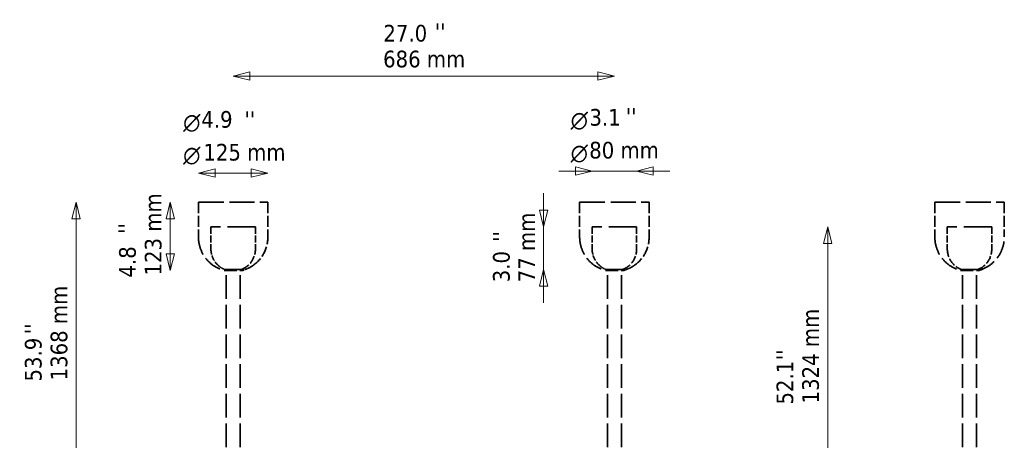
# Model space of a CAD drawing. Header units: millimetres. Extents: x 61 to 1929, y 482 to 2664.
# Tile 219 of 219: x 61 to 1832, y 1908 to 2664. Entities that reach past the tile are written whole.
import ezdxf

# ---------------------------------------------------------------- set-up
doc = ezdxf.new("R2010")
doc.units = ezdxf.units.MM
doc.header["$LTSCALE"] = 10
doc.linetypes.add('DASHED', pattern=[0.2068, 0.1655, -0.0413])
for name, color, linetype, lineweight in [('Symbol (ISO)', 7, 'Continuous', 25), ('Widoczne (ISO)', 7, 'Continuous', 50), ('Wymiar (ISO)', 7, 'Continuous', 25)]:
    doc.layers.add(name, color=color, linetype=linetype, lineweight=lineweight)
doc.styles.add('Styl tekstu27', font='AIGDT___.TTF')
doc.styles.add('Tekst notatki (ISO)', font='tahoma.ttf')

msp = doc.modelspace()

# ---------------------------------------------------------------- linework, layer by layer
at = {"layer": 'Widoczne (ISO)', "linetype": 'DASHED', "lineweight": 35, "ltscale": 27.127596}
for p, q in [((382.6, 2336), (507.6, 2336)), ((1068.4, 2336), (1193.4, 2336)), ((1707.3, 2336), (1832.3, 2336)), ((1707.3, 2336), (1832.3, 2336))]:
    msp.add_line(p, q, dxfattribs=at)
at = {"layer": 'Widoczne (ISO)', "linetype": 'DASHED', "lineweight": 35, "ltscale": 11.898498}
for p, q in [((382.6, 2336), (382.6, 2273.5)), ((507.6, 2336), (507.6, 2273.5)), ((1068.4, 2336), (1068.4, 2273.5)), ((1193.4, 2336), (1193.4, 2273.5)), ((1707.3, 2336), (1707.3, 2273.5)), ((1707.3, 2336), (1707.3, 2273.5)), ((1832.3, 2336), (1832.3, 2273.5)), ((1832.3, 2336), (1832.3, 2273.5))]:
    msp.add_line(p, q, dxfattribs=at)
at = {"layer": 'Widoczne (ISO)', "linetype": 'DASHED', "lineweight": 35, "ltscale": 26.259514}
for p, q in [((384.6, 2336), (505.6, 2336)), ((1070.4, 2336), (1191.4, 2336)), ((1709.3, 2336), (1830.3, 2336)), ((1709.3, 2336), (1830.3, 2336))]:
    msp.add_line(p, q, dxfattribs=at)
at = {"layer": 'Widoczne (ISO)', "linetype": 'DASHED', "lineweight": 35, "ltscale": 30.382908}
for p, q in [((485.1, 2292), (405.1, 2292)), ((1170.9, 2292), (1090.9, 2292)), ((1809.8, 2292), (1729.8, 2292))]:
    msp.add_line(p, q, dxfattribs=at)
at = {"layer": 'Widoczne (ISO)', "linetype": 'DASHED', "lineweight": 35, "ltscale": 7.615002}
for p, q in [((405.1, 2292), (405.1, 2252)), ((485.1, 2292), (485.1, 2252)), ((1090.9, 2292), (1090.9, 2252)), ((1170.9, 2292), (1170.9, 2252)), ((1729.8, 2292), (1729.8, 2252)), ((1809.8, 2292), (1809.8, 2252))]:
    msp.add_line(p, q, dxfattribs=at)
at = {"layer": 'Widoczne (ISO)', "linetype": 'DASHED', "lineweight": 35, "ltscale": 9.56932}
for p, q in [((461.1, 2215.3), (429.1, 2215.3)), ((1146.9, 2215.3), (1114.9, 2215.3)), ((1785.8, 2215.3), (1753.8, 2215.3))]:
    msp.add_line(p, q, dxfattribs=at)
at = {"layer": 'Widoczne (ISO)', "linetype": 'DASHED', "lineweight": 35, "ltscale": 13.676178}
for p, q in [((429.1, 2215.2), (461.1, 2215.2)), ((1114.9, 2215.2), (1146.9, 2215.2)), ((1753.8, 2215.2), (1785.8, 2215.2)), ((429.1, 2213.1), (461.1, 2213.1)), ((1114.9, 2213.1), (1146.9, 2213.1)), ((1753.8, 2213.1), (1785.8, 2213.1))]:
    msp.add_line(p, q, dxfattribs=at)
at = {"layer": 'Widoczne (ISO)', "linetype": 'DASHED', "lineweight": 35, "ltscale": 25.790232}
for p, q in [((432.6, 1842), (432.6, 2215.3)), ((457.6, 1842), (457.6, 2215.3)), ((1118.4, 1842), (1118.4, 2215.3)), ((1143.4, 1842), (1143.4, 2215.3)), ((1757.3, 1842), (1757.3, 2215.3)), ((1782.3, 1842), (1782.3, 2215.3))]:
    msp.add_line(p, q, dxfattribs=at)
at = {"layer": 'Widoczne (ISO)', "linetype": 'DASHED', "lineweight": 35, "ltscale": 4.106758}
for p, q in [((1753.8, 2215.2), (1757.3, 2215.2)), ((1782.3, 2215.2), (1785.8, 2215.2)), ((1753.8, 2213.1), (1757.3, 2213.1)), ((1782.3, 2213.1), (1785.8, 2213.1))]:
    msp.add_line(p, q, dxfattribs=at)
at = {"layer": 'Widoczne (ISO)', "linetype": 'DASHED', "lineweight": 35, "ltscale": 19.824623}
for centre, start, end in [((445.1, 2273.5), 180, 255.1672), ((1130.9, 2273.5), 180, 255.1672), ((1769.8, 2273.5), 180, 255.1672), ((1769.8, 2273.5), 180, 255.1672), ((1769.8, 2273.5), 284.8328, 0), ((1769.8, 2273.5), 284.8328, 0)]:
    msp.add_arc(centre, 62.5, start, end, dxfattribs=at)
at = {"layer": 'Widoczne (ISO)', "linetype": 'DASHED', "lineweight": 35, "ltscale": 11.664359}
for centre in [(445.1, 2273.5), (1130.9, 2273.5)]:
    msp.add_arc(centre, 62.5, 303.8317, 0, dxfattribs=at)
at = {"layer": 'Widoczne (ISO)', "linetype": 'DASHED', "lineweight": 35, "ltscale": 5.947565}
for centre in [(445.1, 2252), (1130.9, 2252)]:
    msp.add_arc(centre, 40, 180, 224.75, dxfattribs=at)
at = {"layer": 'Widoczne (ISO)', "linetype": 'DASHED', "lineweight": 35, "ltscale": 8.827931}
for centre, start, end in [((445.1, 2252), 293.5782, 0), ((1130.9, 2252), 293.5782, 0), ((1769.8, 2252), 180, 246.4218), ((1769.8, 2252), 293.5782, 0)]:
    msp.add_arc(centre, 40, start, end, dxfattribs=at)
at = {"layer": 'Widoczne (ISO)', "linetype": 'DASHED', "lineweight": 35, "ltscale": 1.715295}
for centre in [(445.1, 2252), (1130.9, 2252)]:
    msp.add_arc(centre, 40, 233.5152, 246.4218, dxfattribs=at)
at = {"layer": 'Widoczne (ISO)', "linetype": 'DASHED', "lineweight": 35, "ltscale": 2.429679}
for centre in [(445.1, 2273.5), (1130.9, 2273.5)]:
    msp.add_arc(centre, 62.5, 284.8328, 296.5331, dxfattribs=at)
at = {"layer": 'Widoczne (ISO)', "linetype": 'DASHED', "lineweight": 35, "ltscale": 0.752842}
for points in [[(416.7, 2223.8), (416.7, 2223.8), (416.7, 2223.8), (416.9, 2223.6), (417, 2223.5), (417.4, 2223.2), (417.7, 2222.9), (418.3, 2222.4), (418.6, 2222.1), (418.9, 2221.8)], [(1102.5, 2223.8), (1102.5, 2223.8), (1102.5, 2223.8), (1102.7, 2223.6), (1102.8, 2223.5), (1103.2, 2223.2), (1103.5, 2222.9), (1104.1, 2222.4), (1104.4, 2222.1), (1104.7, 2221.8)]]:
    msp.add_open_spline(points, degree=3, knots=[1.1619826, 1.1619826, 1.1619826, 1.1619826, 1.2360609, 1.2360609, 1.3101392, 1.3101392, 1.4258768, 1.4258768, 1.5416144, 1.5416144, 1.5416144, 1.5416144], dxfattribs=at)
at = {"layer": 'Widoczne (ISO)', "linetype": 'DASHED', "lineweight": 35, "ltscale": 0.775564}
for points in [[(418.9, 2221.8), (419.2, 2221.6), (419.5, 2221.3), (420.1, 2220.8), (420.5, 2220.5), (420.9, 2220.2), (421, 2220.1), (421.2, 2219.9), (421.2, 2219.9), (421.3, 2219.9), (421.3, 2219.8), (421.3, 2219.8)], [(1104.7, 2221.8), (1105, 2221.6), (1105.3, 2221.3), (1105.9, 2220.8), (1106.3, 2220.5), (1106.7, 2220.2), (1106.8, 2220.1), (1107, 2219.9), (1107, 2219.9), (1107.1, 2219.9), (1107.1, 2219.8), (1107.1, 2219.8)]]:
    msp.add_open_spline(points, degree=3, knots=[0, 0, 0, 0, 0.1205823, 0.1205823, 0.2411645, 0.2411645, 0.31617, 0.31617, 0.3536727, 0.3536727, 0.3911754, 0.3911754, 0.3911754, 0.3911754], dxfattribs=at)
at = {"layer": 'Widoczne (ISO)', "linetype": 'DASHED', "lineweight": 35, "ltscale": 3.673922}
for points in [[(476.6, 2219.6), (477.1, 2219.8), (477.5, 2220.1), (478.4, 2220.7), (478.9, 2220.9), (479.4, 2221.3), (479.6, 2221.4), (479.7, 2221.5), (479.8, 2221.5), (479.9, 2221.6), (479.9, 2221.6), (479.9, 2221.6), (479.9, 2221.6), (479.8, 2221.5), (479.7, 2221.5), (479.6, 2221.4), (479.4, 2221.3), (478.9, 2220.9), (478.4, 2220.7), (477.5, 2220.1), (477.1, 2219.8), (476.2, 2219.3), (475.6, 2219), (474.7, 2218.5), (474.2, 2218.2), (473.6, 2217.9), (473.4, 2217.8), (473.2, 2217.7), (473.1, 2217.6), (473, 2217.6), (473, 2217.6), (473, 2217.6), (473, 2217.6), (473.1, 2217.6), (473.2, 2217.7), (473.4, 2217.8), (473.6, 2217.9), (474.2, 2218.2), (474.7, 2218.5), (475.6, 2219), (476.2, 2219.3), (476.6, 2219.6)], [(1162.4, 2219.6), (1162.9, 2219.8), (1163.3, 2220.1), (1164.2, 2220.7), (1164.7, 2220.9), (1165.2, 2221.3), (1165.4, 2221.4), (1165.5, 2221.5), (1165.6, 2221.5), (1165.7, 2221.6), (1165.7, 2221.6), (1165.7, 2221.6), (1165.7, 2221.6), (1165.6, 2221.5), (1165.5, 2221.5), (1165.4, 2221.4), (1165.2, 2221.3), (1164.7, 2220.9), (1164.2, 2220.7), (1163.3, 2220.1), (1162.9, 2219.8), (1162, 2219.3), (1161.4, 2219), (1160.5, 2218.5), (1160, 2218.2), (1159.4, 2217.9), (1159.2, 2217.8), (1159, 2217.7), (1158.9, 2217.6), (1158.8, 2217.6), (1158.8, 2217.6), (1158.8, 2217.6), (1158.8, 2217.6), (1158.9, 2217.6), (1159, 2217.7), (1159.2, 2217.8), (1159.4, 2217.9), (1160, 2218.2), (1160.5, 2218.5), (1161.4, 2219), (1162, 2219.3), (1162.4, 2219.6)]]:
    msp.add_open_spline(points, degree=3, knots=[0, 0, 0, 0, 0.151123, 0.151123, 0.302246, 0.302246, 0.376402, 0.376402, 0.41348, 0.41348, 0.450558, 0.450558, 0.487636, 0.487636, 0.524715, 0.524715, 0.598871, 0.598871, 0.749994, 0.749994, 0.901117, 0.901117, 1.062833, 1.062833, 1.22455, 1.22455, 1.301202, 1.301202, 1.339528, 1.339528, 1.377854, 1.377854, 1.416181, 1.416181, 1.454507, 1.454507, 1.531159, 1.531159, 1.692876, 1.692876, 1.854592, 1.854592, 1.854592, 1.854592], dxfattribs=at)
at = {"layer": 'Wymiar (ISO)', "lineweight": 18}
for p, q in [((475.1, 2570.3), (445.1, 2562.8)), ((475.1, 2555.3), (475.1, 2570.3)), ((1130.9, 2562.8), (1100.9, 2570.3)), ((1100.9, 2570.3), (1100.9, 2555.3)), ((475.1, 2562.8), (445.1, 2562.8)), ((445.1, 2562.8), (475.1, 2555.3)), ((1100.9, 2562.8), (475.1, 2562.8)), ((1100.9, 2562.8), (1130.9, 2562.8)), ((1100.9, 2555.3), (1130.9, 2562.8)), ((412.6, 2395.8), (382.6, 2388.3)), ((412.6, 2380.8), (412.6, 2395.8)), ((507.6, 2388.3), (477.6, 2395.8)), ((477.6, 2395.8), (477.6, 2380.8)), ((1060.9, 2392), (1030.9, 2392)), ((1090.9, 2392), (1060.9, 2399.5)), ((1060.9, 2399.5), (1060.9, 2384.5)), ((1060.9, 2392), (1090.9, 2392)), ((1060.9, 2384.5), (1090.9, 2392)), ((1090.9, 2392), (1170.9, 2392)), ((1200.9, 2399.5), (1170.9, 2392)), ((1200.9, 2392), (1170.9, 2392)), ((1170.9, 2392), (1200.9, 2384.5)), ((1200.9, 2384.5), (1200.9, 2399.5)), ((1200.9, 2392), (1230.9, 2392)), ((412.6, 2388.3), (382.6, 2388.3)), ((382.6, 2388.3), (412.6, 2380.8)), ((477.6, 2388.3), (412.6, 2388.3)), ((477.6, 2388.3), (507.6, 2388.3)), ((477.6, 2380.8), (507.6, 2388.3)), ((1003.4, 2322), (1003.4, 2352)), ((162.6, 2336), (155.1, 2306)), ((162.6, 2306), (162.6, 2336)), ((170.1, 2306), (162.6, 2336)), ((332, 2336), (324.5, 2306)), ((332, 2306), (332, 2336)), ((339.5, 2306), (332, 2336)), ((995.9, 2322), (1003.4, 2292)), ((1010.9, 2322), (995.9, 2322)), ((1003.4, 2322), (1003.4, 2292)), ((1003.4, 2292), (1010.9, 2322)), ((155.1, 2306), (170.1, 2306)), ((162.6, 998), (162.6, 2306)), ((324.5, 2306), (339.5, 2306)), ((332, 2306), (332, 2243.1)), ((1003.4, 2292), (1003.4, 2215.3)), ((1514.6, 2292), (1507.1, 2262)), ((1514.6, 2262), (1514.6, 2292)), ((1522.1, 2262), (1514.6, 2292)), ((1507.1, 2262), (1522.1, 2262)), ((1514.6, 998), (1514.6, 2262)), ((324.5, 2243.1), (332, 2213.1)), ((339.5, 2243.1), (324.5, 2243.1)), ((332, 2243.1), (332, 2213.1)), ((332, 2213.1), (339.5, 2243.1)), ((1003.4, 2215.3), (995.9, 2185.3)), ((1003.4, 2185.3), (1003.4, 2215.3)), ((1010.9, 2185.3), (1003.4, 2215.3)), ((995.9, 2185.3), (1010.9, 2185.3)), ((1003.4, 2185.3), (1003.4, 2155.3))]:
    msp.add_line(p, q, dxfattribs=at)
at = {"layer": 'Wymiar (ISO)', "lineweight": 18, "flags": 128}
for points in [[(475.1, 2570.3), (445.1, 2562.8), (475.1, 2555.3), (475.1, 2570.3)], [(1100.9, 2555.3), (1130.9, 2562.8), (1100.9, 2570.3), (1100.9, 2555.3)], [(412.6, 2395.8), (382.6, 2388.3), (412.6, 2380.8), (412.6, 2395.8)], [(477.6, 2380.8), (507.6, 2388.3), (477.6, 2395.8), (477.6, 2380.8)], [(1060.9, 2384.5), (1090.9, 2392), (1060.9, 2399.5), (1060.9, 2384.5)], [(1200.9, 2399.5), (1170.9, 2392), (1200.9, 2384.5), (1200.9, 2399.5)], [(170.1, 2306), (162.6, 2336), (155.1, 2306), (170.1, 2306)], [(339.5, 2306), (332, 2336), (324.5, 2306), (339.5, 2306)], [(995.9, 2322), (1003.4, 2292), (1010.9, 2322), (995.9, 2322)], [(1522.1, 2262), (1514.6, 2292), (1507.1, 2262), (1522.1, 2262)], [(324.5, 2243.1), (332, 2213.1), (339.5, 2243.1), (324.5, 2243.1)], [(1010.9, 2185.3), (1003.4, 2215.3), (995.9, 2185.3), (1010.9, 2185.3)]]:
    msp.add_lwpolyline(points, dxfattribs=at)
at = {"layer": 'Wymiar (ISO)'}
for points in [[(475.1, 2570.3), (445.1, 2562.8), (475.1, 2555.3), (475.1, 2570.3)], [(1100.9, 2555.3), (1130.9, 2562.8), (1100.9, 2570.3), (1100.9, 2555.3)], [(412.6, 2395.8), (382.6, 2388.3), (412.6, 2380.8), (412.6, 2395.8)], [(477.6, 2380.8), (507.6, 2388.3), (477.6, 2395.8), (477.6, 2380.8)], [(1060.9, 2384.5), (1090.9, 2392), (1060.9, 2399.5), (1060.9, 2384.5)], [(1200.9, 2399.5), (1170.9, 2392), (1200.9, 2384.5), (1200.9, 2399.5)], [(170.1, 2306), (162.6, 2336), (155.1, 2306), (170.1, 2306)], [(339.5, 2306), (332, 2336), (324.5, 2306), (339.5, 2306)], [(995.9, 2322), (1003.4, 2292), (1010.9, 2322), (995.9, 2322)], [(1522.1, 2262), (1514.6, 2292), (1507.1, 2262), (1522.1, 2262)], [(324.5, 2243.1), (332, 2213.1), (339.5, 2243.1), (324.5, 2243.1)], [(1010.9, 2185.3), (1003.4, 2215.3), (995.9, 2185.3), (1010.9, 2185.3)]]:
    msp.add_solid(points, dxfattribs=at)

# ---------------------------------------------------------------- texts
at = {"layer": 'Symbol (ISO)', "char_height": 30, "attachment_point": 1, "style": 'Tekst notatki (ISO)'}
for insert in [(807.6, 2657.8), (465.4, 2499.6), (1151.3, 2505.4)]:
    msp.add_mtext("\\fTahoma|b0|i0;''", dxfattribs=dict(at, insert=insert))
at = {"layer": 'Symbol (ISO)', "char_height": 30, "attachment_point": 1, "rotation": 90, "style": 'Tekst notatki (ISO)'}
for insert in [(238.7, 2279.2), (912.4, 2264.7), (69.9, 2098.4), (1422.5, 2052)]:
    msp.add_mtext("\\fTahoma|b0|i0;''", dxfattribs=dict(at, insert=insert))
at = {"layer": 'Wymiar (ISO)', "char_height": 30, "attachment_point": 7}
for s, insert, style in [('27.0', (715.3, 2624.4), 'Tekst notatki (ISO)'), ('686 mm', (714.8, 2578), 'Tekst notatki (ISO)'), ('4.9', (387.8, 2469.4), 'Tekst notatki (ISO)'), ('3.1', (1086, 2473.1), 'Tekst notatki (ISO)'), ('\\fAIGDT|b0|i0|p0;n', (355.1, 2462.4), 'Styl tekstu27'), ('\\fAIGDT|b0|i0|p0;n', (1052.2, 2466.2), 'Styl tekstu27'), ('125 mm', (391.5, 2410.4), 'Tekst notatki (ISO)'), ('80 mm', (1085.6, 2414.1), 'Tekst notatki (ISO)'), ('\\fAIGDT|b0|i0|p0;n', (1052.2, 2407.2), 'Styl tekstu27'), ('\\fAIGDT|b0|i0|p0;n', (355.1, 2403.5), 'Styl tekstu27')]:
    msp.add_mtext(s, dxfattribs=dict(at, insert=insert, style=style))
at = {"layer": 'Wymiar (ISO)', "char_height": 30, "attachment_point": 7, "rotation": 90, "style": 'Tekst notatki (ISO)'}
for s, insert in [('123 mm', (316.7, 2204.2)), ('77 mm', (988.1, 2192)), ('4.8', (270.5, 2200.5)), ('3.0', (943.1, 2192)), ('1368 mm', (147.3, 2015.5)), ('1324 mm', (1499.3, 1974.1)), ('53.9', (101, 2013.5)), ('52.1', (1453.1, 1972.1))]:
    msp.add_mtext(s, dxfattribs=dict(at, insert=insert))

doc.saveas('drawing.dxf')
